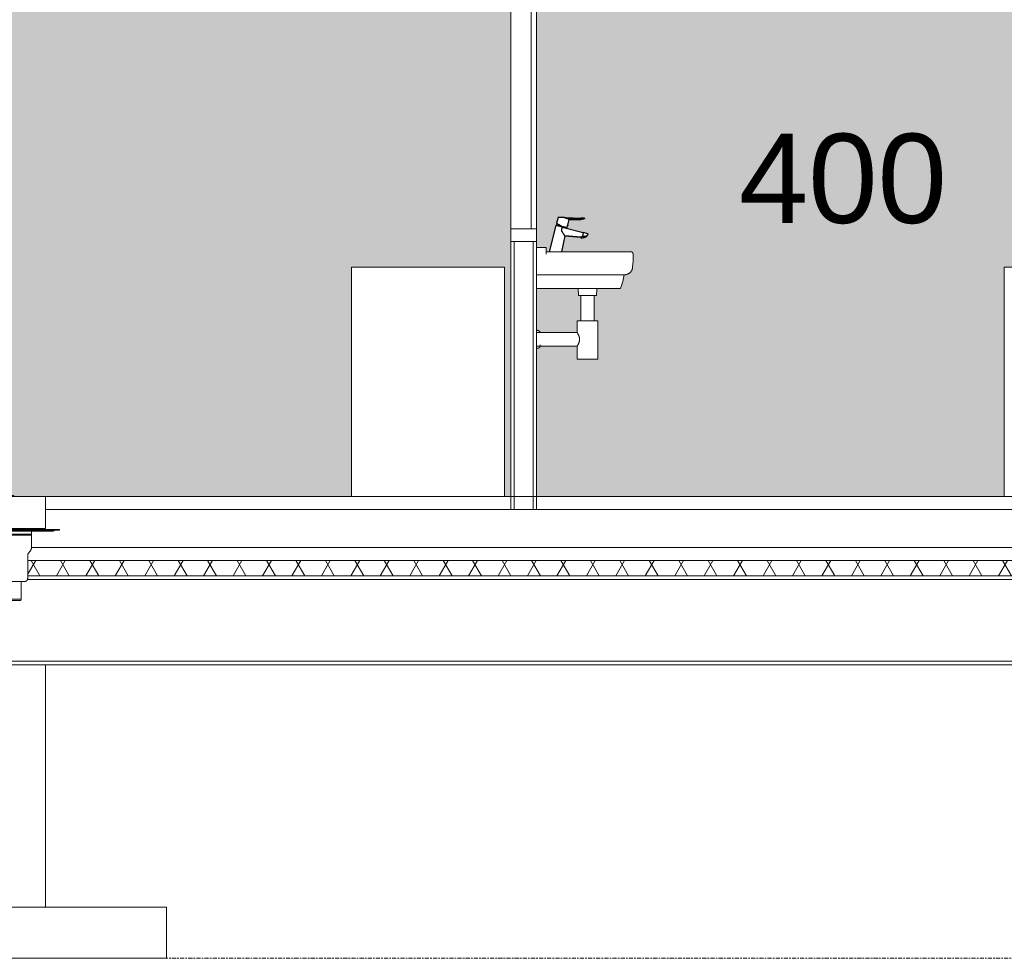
# Model space of a CAD drawing. Header units: millimetres. Extents: x 37681 to 219932, y -4585 to 8657.
# Tile 47 of 53: x 189583 to 193444, y -1810 to 1870. Entities that reach past the tile are written whole.
import ezdxf

# ---------------------------------------------------------------- set-up
doc = ezdxf.new("R2010")
doc.units = ezdxf.units.MM
doc.linetypes.add('ARC Level Line', pattern=[32, 6, -5, 16, -5])
for name, color, linetype, lineweight in [('A--A23__Vloeren', 8, 'Continuous', 15), ('A--AR9__AlgVoorz', 1, 'Continuous', 9), ('A--L$01A__Algemeen', 7, 'Continuous', 9), ('A--L22__Binnenwanden', 2, 'Continuous', 9), ('A--L23__Vloeren', 3, 'Continuous', 9), ('A--L28__Hoofddraagconstructies', 3, 'Continuous', 9), ('A--L3__Afbouw', 2, 'Continuous', 9), ('A--L74__VasteSanitaireVoorz', 1, 'Continuous', 9), ('A--L82__LosseGebruikersInvent', 1, 'Continuous', 9), ('A--LR9__AlgVoorz', 7, 'Continuous', 9), ('A--TR9__AlgVoorz', 1, 'Continuous', 13)]:
    doc.layers.add(name, color=color, linetype=linetype, lineweight=lineweight)
doc.styles.add('Arial_1', font='arial.ttf', dxfattribs={"height": 350})

# ---------------------------------------------------------------- blocks, each defined once
blk = doc.blocks.new('74_PF_wastafel 50x38_sphinx300_un - 74_PF_wastafel 50x38_sphinx300_un-1641938-D')
at = {"layer": 'A--L74__VasteSanitaireVoorz', "lineweight": 25}
for p, q in [((30558.8, 1094.2), (30552.8, 1071.8)), ((30593.6, 1090), (30647.7, 1089.7)), ((30597.2, 1065.7), (30602.9, 1086.9)), ((30602.8, 1086.9), (30647.7, 1086.9)), ((30647.7, 1086.9), (30602.8, 1086.9)), ((30602.9, 1086.9), (30647.7, 1086.9)), ((30647.7, 1092), (30647.7, 1089.7)), ((30647.7, 1089.7), (30647.7, 1092)), ((30647.7, 1089.7), (30647.7, 1086.9)), ((30647.7, 1086.9), (30647.7, 1089.7)), ((30524.9, 960), (30551.7, 1063)), ((30575.4, 1056.8), (30657.9, 1035.2)), ((30594.3, 1055.1), (30595.9, 1061.1)), ((30595.9, 1061.1), (30596, 1061.1)), ((30597.3, 1065.7), (30597.2, 1065.7)), ((30585.5, 1022.5), (30572.9, 960)), ((30648.9, 1017.3), (30585.5, 1022.5)), ((30585.5, 1022.5), (30648.8, 1017.3)), ((30585.5, 1022.5), (30648.8, 1017.3)), ((30648.8, 1017.3), (30649.7, 1013.8)), ((30649.7, 1013.8), (30660.9, 1016.4)), ((30655.5, 1026.1), (30653.8, 1019.5)), ((30657.9, 1035.2), (30655.5, 1026.1)), ((30677, 1030.2), (30657.9, 1035.2)), ((30661.3, 1034.3), (30657.9, 1035.2)), ((30660.9, 1016.4), (30672.1, 1019.1)), ((30672.1, 1019.1), (30671.3, 1022.1)), ((30676.6, 1030.3), (30671.4, 1031.6))]:
    blk.add_line(p, q, dxfattribs=at)
at = {"layer": 'A--L74__VasteSanitaireVoorz'}
for p, q in [((30511.7, 976.5), (30474.3, 976.5)), ((30511.7, 968.5), (30511.7, 976.5)), ((30511.7, 968.5), (30511.7, 951)), ((30603.2, 960), (30511.7, 960)), ((30842.9, 960), (30844.3, 960)), ((30844.3, 960), (30842.9, 960)), ((30853.3, 935), (30853.3, 951)), ((30511.7, 870.1), (30474.3, 870.1)), ((30603.2, 870.1), (30511.7, 870.1)), ((30603.2, 870.1), (30740.3, 870.1)), ((30740.3, 870.1), (30788.9, 870.1)), ((30788.9, 870.1), (30802.1, 870.1)), ((30802.1, 870.1), (30812.8, 870.1)), ((30812.9, 870.1), (30809.1, 870.1)), ((30812.8, 870.1), (30822.2, 870.1)), ((30819.3, 870.1), (30822.2, 870.1)), ((30822.2, 870.1), (30823.5, 870.1)), ((30603.2, 816), (30474.3, 816)), ((30603.2, 816), (30738.1, 816)), ((30637.8, 816), (30639.3, 788.5)), ((30709.3, 788.5), (30710.7, 816)), ((30738.1, 816), (30779.9, 816)), ((30779.9, 816), (30786.2, 816)), ((30786.2, 816), (30793, 816)), ((30793, 816), (30802, 816)), ((30802, 816), (30803.3, 816)), ((30639.3, 788.5), (30674.3, 788.5)), ((30647.8, 788.5), (30647.8, 688.5)), ((30674.3, 788.5), (30709.3, 788.5)), ((30700.8, 688.5), (30700.8, 788.5)), ((30633.6, 688.5), (30633.6, 643.1)), ((30674.3, 688.5), (30633.6, 688.5)), ((30714.9, 688.5), (30674.3, 688.5)), ((30714.9, 538.5), (30714.9, 688.5)), ((30633.6, 643.1), (30474.3, 643.1)), ((30474.3, 590.1), (30633.6, 590.1)), ((30489.3, 593), (30489.3, 595.1)), ((30633.6, 590.1), (30633.6, 538.5)), ((30633.6, 538.5), (30674.3, 538.5)), ((30674.3, 538.5), (30714.9, 538.5))]:
    blk.add_line(p, q, dxfattribs=at)
at = {"layer": 'A--L74__VasteSanitaireVoorz', "lineweight": 25, "flags": 128}
for points in [[(30589.1, 1093.5), (30618.4, 1092.7), (30647.7, 1092)], [(30647.7, 1086.9), (30647.7, 1086.9), (30647.8, 1086.9), (30647.8, 1086.9), (30647.8, 1086.9), (30647.9, 1086.9), (30647.9, 1086.9), (30647.9, 1086.9), (30647.9, 1086.9), (30648, 1086.9), (30648, 1086.9), (30648, 1086.9), (30648.1, 1086.9), (30648.1, 1086.9), (30648.1, 1086.9), (30648.1, 1086.9), (30648.2, 1086.9), (30648.2, 1086.9), (30648.2, 1086.9), (30648.2, 1086.9), (30648.3, 1086.9), (30648.3, 1086.9), (30648.3, 1086.9), (30648.3, 1086.9), (30648.3, 1086.9), (30648.4, 1086.9), (30648.4, 1086.9), (30648.4, 1086.9), (30648.4, 1086.9), (30648.4, 1086.9), (30648.4, 1086.9), (30648.4, 1086.9), (30648.5, 1086.9), (30648.5, 1086.9), (30648.5, 1086.9), (30648.5, 1086.9), (30648.5, 1086.9), (30648.5, 1086.9)], [(30648.5, 1086.9), (30648.5, 1086.9), (30648.5, 1086.9), (30648.5, 1086.9), (30648.5, 1086.9), (30648.5, 1086.9), (30648.4, 1086.9), (30648.4, 1086.9), (30648.4, 1086.9), (30648.4, 1086.9), (30648.4, 1086.9), (30648.4, 1086.9), (30648.4, 1086.9), (30648.3, 1086.9), (30648.3, 1086.9), (30648.3, 1086.9), (30648.3, 1086.9), (30648.3, 1086.9), (30648.2, 1086.9), (30648.2, 1086.9), (30648.2, 1086.9), (30648.2, 1086.9), (30648.1, 1086.9), (30648.1, 1086.9), (30648.1, 1086.9), (30648.1, 1086.9), (30648, 1086.9), (30648, 1086.9), (30648, 1086.9), (30648, 1086.9), (30647.9, 1086.9), (30647.9, 1086.9), (30647.9, 1086.9), (30647.8, 1086.9), (30647.8, 1086.9), (30647.8, 1086.9), (30647.7, 1086.9), (30647.7, 1086.9), (30647.7, 1086.9)], [(30662.3, 1089.7), (30661, 1089.2), (30659.7, 1088.7), (30658.4, 1088.3), (30657, 1088), (30655.7, 1087.6), (30654.3, 1087.4), (30652.9, 1087.2), (30651.5, 1087), (30650.1, 1086.9), (30648.7, 1086.9), (30648.5, 1086.9)], [(30663.2, 1091.6), (30663.2, 1091.6), (30663.2, 1091.5), (30663.2, 1091.5), (30663.2, 1091.4), (30663.2, 1091.3), (30663.2, 1091.3), (30663.2, 1091.2), (30663.2, 1091.2), (30663.2, 1091.1), (30663.2, 1091), (30663.2, 1091), (30663.2, 1090.9), (30663.2, 1090.9), (30663.2, 1090.8), (30663.2, 1090.7), (30663.2, 1090.7), (30663.1, 1090.6), (30663.1, 1090.6), (30663.1, 1090.5), (30663.1, 1090.5), (30663, 1090.4), (30663, 1090.3), (30663, 1090.3), (30662.9, 1090.2), (30662.9, 1090.2), (30662.9, 1090.2), (30662.8, 1090.1), (30662.8, 1090.1), (30662.7, 1090), (30662.7, 1090), (30662.7, 1089.9), (30662.6, 1089.9), (30662.6, 1089.9), (30662.5, 1089.8), (30662.5, 1089.8), (30662.4, 1089.8), (30662.3, 1089.8), (30662.3, 1089.7)], [(30552.3, 1062.8), (30552.6, 1063.6), (30552.9, 1064.4), (30553.3, 1065.1), (30553.6, 1065.8), (30554, 1066.6), (30554.5, 1067.3), (30554.9, 1067.9), (30555.4, 1068.6), (30555.9, 1069.2), (30556.4, 1069.8)], [(30572.8, 1060.5), (30580.3, 1058.6), (30586.8, 1057), (30591.5, 1055.8), (30594, 1055.2), (30594, 1055.2)], [(30592.3, 1055.6), (30592.2, 1054.8), (30592.1, 1054), (30592, 1053.2), (30591.9, 1052.5)], [(30596.7, 1063.4), (30596.5, 1062.9), (30596.4, 1062.3), (30596.2, 1061.9), (30596.1, 1061.5), (30596.1, 1061.3), (30596, 1061.1), (30596.1, 1061.3), (30596.1, 1061.5), (30596.2, 1061.9), (30596.4, 1062.3), (30596.5, 1062.9), (30596.7, 1063.4)], [(30596.7, 1063.4), (30596.8, 1064), (30597, 1064.5), (30597.1, 1064.9), (30597.2, 1065.3), (30597.3, 1065.6), (30597.3, 1065.7), (30597.3, 1065.6), (30597.2, 1065.3), (30597.1, 1064.9), (30597, 1064.5), (30596.8, 1064), (30596.7, 1063.4)], [(30677, 1030.2), (30676.3, 1028.9), (30675.6, 1027.6), (30674.8, 1026.4), (30673.9, 1025.2), (30673, 1024.1), (30672.1, 1023), (30671.3, 1022.1)]]:
    blk.add_lwpolyline(points, dxfattribs=at)
at = {"layer": 'A--L74__VasteSanitaireVoorz', "flags": 128}
for points in [[(30742.4, 960), (30689.3, 960), (30636.1, 960), (30603.2, 960)], [(30798.1, 960), (30792.2, 960), (30786.2, 960), (30780, 960), (30773.8, 960), (30767.5, 960), (30761.2, 960), (30754.8, 960), (30748.3, 960), (30742.4, 960)], [(30818.3, 960), (30816.8, 960), (30815.2, 960), (30813.5, 960), (30811.7, 960), (30809.9, 960), (30808.1, 960), (30806.1, 960), (30804.2, 960), (30802.1, 960), (30800, 960), (30798.1, 960)], [(30798.1, 960), (30800.2, 960), (30802.3, 960), (30804.3, 960), (30806.3, 960), (30808.2, 960), (30810.1, 960), (30811.9, 960), (30813.6, 960), (30815.3, 960), (30816.9, 960), (30818.3, 960)], [(30798.8, 960), (30799.9, 960), (30800.8, 960), (30801.7, 960), (30801.9, 960)], [(30801.9, 960), (30801.1, 960), (30800.2, 960), (30799.1, 960)], [(30801.9, 960), (30804.6, 960), (30806.9, 960), (30809, 960), (30810.6, 960), (30811.9, 960)], [(30812.1, 960), (30810.8, 960), (30809.1, 960), (30807.2, 960), (30804.9, 960), (30802.2, 960), (30801.9, 960)], [(30813, 960), (30816.3, 960), (30817.7, 960), (30817.7, 960)], [(30817.7, 960), (30816.7, 960), (30813.8, 960)], [(30833.1, 960), (30832.4, 960), (30831.5, 960), (30830.6, 960), (30829.5, 960), (30828.4, 960), (30827.1, 960), (30825.7, 960), (30824.2, 960), (30822.6, 960), (30820.9, 960), (30819.1, 960), (30818.3, 960)], [(30818.3, 960), (30820.1, 960), (30821.9, 960), (30822.7, 960)], [(30823.5, 960), (30825.1, 960), (30826.5, 960), (30827.8, 960), (30829, 960)], [(30832, 960), (30832.8, 960), (30833.1, 960)], [(30842.9, 960), (30842.1, 960), (30840.5, 960), (30838.3, 960), (30835.3, 960), (30833.1, 960)], [(30833.1, 960), (30836.5, 960), (30839.2, 960), (30841.2, 960), (30842.5, 960)], [(30844.3, 960), (30844.6, 960), (30845, 960), (30845.3, 959.9), (30845.7, 959.9), (30846, 959.8), (30846.4, 959.7), (30846.7, 959.6), (30847.1, 959.5), (30847.4, 959.4), (30847.8, 959.3), (30848.1, 959.1), (30848.4, 959), (30848.7, 958.8), (30849, 958.6), (30849.3, 958.4), (30849.6, 958.2), (30849.9, 958), (30850.2, 957.8), (30850.5, 957.5), (30850.7, 957.3), (30851, 957), (30851.2, 956.7), (30851.4, 956.5), (30851.6, 956.2), (30851.8, 955.9), (30852, 955.6), (30852.2, 955.2), (30852.4, 954.9), (30852.5, 954.6), (30852.6, 954.3), (30852.8, 953.9), (30852.9, 953.6), (30853, 953.2), (30853.1, 952.9), (30853.1, 952.5), (30853.2, 952.2), (30853.2, 951.8), (30853.2, 951.5), (30853.3, 951.1), (30853.3, 951)], [(30853.3, 935), (30853, 923.5), (30852.3, 912.1), (30851.2, 900.7), (30850.5, 895.1)], [(30850.5, 895.1), (30850.3, 894), (30850.1, 892.9), (30849.8, 891.8), (30849.5, 890.8), (30849.2, 889.7), (30848.8, 888.7), (30848.3, 887.7), (30847.9, 886.7), (30847.4, 885.7), (30846.8, 884.7), (30846.2, 883.8), (30845.6, 882.9), (30844.9, 882), (30844.2, 881.1), (30843.5, 880.3), (30842.7, 879.5), (30842, 878.7), (30841.1, 878), (30840.3, 877.3), (30839.4, 876.6), (30838.5, 876), (30837.6, 875.4), (30836.9, 875)], [(30817.3, 870.1), (30816.5, 863.3), (30815.5, 856.6), (30814.3, 849.9), (30812.7, 843.3), (30810.9, 836.8), (30808.8, 830.3), (30806.5, 823.9), (30804, 817.6), (30803.3, 816)], [(30836.9, 875), (30835.5, 874.2), (30834, 873.4), (30832.5, 872.8), (30830.9, 872.1), (30829.4, 871.6), (30827.8, 871.1), (30826.2, 870.7), (30824.6, 870.3), (30823.5, 870.1)], [(30474.3, 651.8), (30474.8, 651.8), (30475.4, 651.9), (30476, 651.9), (30476.5, 651.9), (30477.1, 651.9), (30477.7, 651.8), (30478.2, 651.7), (30478.8, 651.6), (30479.4, 651.5), (30479.9, 651.4), (30480.5, 651.2), (30481, 651), (30481.5, 650.8), (30482.1, 650.6), (30482.6, 650.3), (30483.1, 650.1), (30483.6, 649.8), (30484.1, 649.5), (30484.5, 649.1), (30485, 648.8), (30485.4, 648.4), (30485.8, 648), (30486.3, 647.6), (30486.6, 647.2), (30487, 646.8), (30487.4, 646.3), (30487.7, 645.9), (30488, 645.4), (30488.3, 644.9), (30488.6, 644.4), (30488.9, 643.9), (30489.1, 643.4), (30489.3, 643.1)], [(30489.3, 590.1), (30489, 589.6), (30488.8, 589), (30488.5, 588.5), (30488.2, 588), (30487.9, 587.6), (30487.6, 587.1), (30487.2, 586.6), (30486.9, 586.2), (30486.5, 585.8), (30486.1, 585.4), (30485.6, 585), (30485.2, 584.6), (30484.8, 584.3), (30484.3, 583.9), (30483.8, 583.6), (30483.3, 583.3), (30482.9, 583), (30482.3, 582.8), (30481.8, 582.5), (30481.3, 582.3), (30480.8, 582.1), (30480.2, 581.9), (30479.7, 581.8), (30479.1, 581.6), (30478.5, 581.5), (30478, 581.4), (30477.4, 581.4), (30476.8, 581.3), (30476.3, 581.3), (30475.7, 581.3), (30475.1, 581.3), (30474.6, 581.4), (30474.3, 581.4)]]:
    blk.add_lwpolyline(points, dxfattribs=at)
at = {"layer": 'A--L74__VasteSanitaireVoorz', "lineweight": 25}
for points, knots in [([(30581.7, 1093.6), (30578.2, 1093.7), (30573.4, 1093.8), (30568.3, 1094), (30565.8, 1094), (30564.1, 1094.1), (30562.6, 1094.1), (30561, 1094.1), (30559.4, 1094.2), (30558.8, 1094.2), (30558.8, 1094.2), (30559, 1094.2), (30559.2, 1094.2)], [-1, -1, -1, -1, -0.8611111, -0.7916667, -0.7569444, -0.7222222, -0.6875, -0.6527778, -0.5833333, -0.5138889, -0.4791667, -0.4444444, -0.4444444, -0.4444444, -0.4444444]), ([(30593.6, 1090), (30593, 1090.1), (30592.2, 1090.4), (30591.3, 1090.8), (30590.8, 1091), (30590.6, 1091.2), (30590.4, 1091.3), (30590.2, 1091.4), (30590, 1091.5), (30589.8, 1091.7), (30589.6, 1091.8), (30589.5, 1091.9), (30589.3, 1092.1), (30589.1, 1092.4), (30589, 1092.5), (30589, 1092.7), (30589, 1092.9), (30589, 1093.2), (30589.1, 1093.4), (30589.1, 1093.5)], [0, 0, 0, 0, 0.285714, 0.428571, 0.5, 0.535714, 0.571429, 0.607143, 0.642857, 0.678571, 0.705357, 0.732143, 0.785714, 0.821429, 0.848214, 0.875, 0.910714, 0.964286, 1, 1, 1, 1]), ([(30602.9, 1086.9), (30602.9, 1086.9), (30602.5, 1086.9), (30601.7, 1087.3), (30601, 1087.6), (30600.5, 1087.8), (30599.8, 1088), (30599.1, 1088.3), (30598.4, 1088.6), (30597.3, 1089), (30595.7, 1089.4), (30594.3, 1089.8), (30593.6, 1090)], [0, 0, 0, 0, 0.25, 0.375, 0.4375, 0.5, 0.5625, 0.625, 0.6875, 0.75, 0.875, 1, 1, 1, 1]), ([(30647.7, 1092), (30650, 1092), (30653.2, 1091.9), (30656.7, 1091.8), (30658.4, 1091.7), (30659.6, 1091.7), (30660.6, 1091.7), (30661.7, 1091.7), (30662.5, 1091.6), (30662.8, 1091.6), (30662.9, 1091.6)], [-1, -1, -1, -1, -0.8611111, -0.7916667, -0.7569444, -0.7222222, -0.6875, -0.6527778, -0.5833333, -0.5555556, -0.5555556, -0.5555556, -0.5555556]), ([(30571.5, 1057.8), (30568.5, 1058.6), (30564.3, 1059.7), (30559.8, 1060.9), (30557.7, 1061.4), (30556.2, 1061.8), (30554.9, 1062.2), (30553.5, 1062.5), (30552.2, 1062.9), (30551.7, 1063), (30551.7, 1063), (30551.9, 1063), (30552, 1062.9)], [-1, -1, -1, -1, -0.8611111, -0.7916667, -0.7569444, -0.7222222, -0.6875, -0.6527778, -0.5833333, -0.5138889, -0.4791667, -0.4444444, -0.4444444, -0.4444444, -0.4444444]), ([(30553.1, 1071.6), (30553, 1071.7), (30552.8, 1071.8), (30552.8, 1071.8), (30553.1, 1071.6), (30553.9, 1071.2), (30555.4, 1070.3), (30557.4, 1069.2), (30559.9, 1067.8), (30562.7, 1066.2), (30565.9, 1064.4), (30569.2, 1062.5), (30571.6, 1061.2), (30572.8, 1060.5)], [-0.5555556, -0.5555556, -0.5555556, -0.5555556, -0.5138889, -0.4791667, -0.4444444, -0.3888889, -0.3333333, -0.2777778, -0.2222222, -0.1666667, -0.1111111, -0.0555556, 0, 0, 0, 0]), ([(30585.5, 1022.5), (30585.5, 1022.5), (30585.4, 1022.6), (30585.1, 1023.1), (30584.7, 1023.7), (30584.3, 1024.4), (30583.9, 1024.9), (30583.5, 1025.5), (30583.1, 1026.2), (30582.6, 1026.9), (30582.1, 1027.6), (30581.6, 1028.4), (30580.9, 1029.5), (30580, 1030.9), (30579, 1032.5), (30578.2, 1033.7), (30577.6, 1034.7), (30577, 1035.7), (30576.4, 1036.7), (30575.8, 1037.8), (30575.2, 1038.9), (30574.8, 1040), (30574.2, 1041.5), (30573.9, 1042.7), (30573.7, 1043.5)], [0, 0, 0, 0, 0.071429, 0.142857, 0.214286, 0.25, 0.285714, 0.321429, 0.357143, 0.392857, 0.428571, 0.464286, 0.5, 0.571429, 0.642857, 0.678571, 0.714286, 0.75, 0.785714, 0.821429, 0.857143, 0.892857, 0.928571, 1, 1, 1, 1]), ([(30648.8, 1017.3), (30648.9, 1017.3), (30649, 1017.4), (30649.5, 1017.6), (30649.9, 1017.8), (30650.2, 1018), (30650.5, 1018.1), (30650.9, 1018.3), (30651.3, 1018.5), (30651.9, 1018.8), (30652.7, 1019.1), (30653.4, 1019.4), (30653.8, 1019.5)], [-1, -1, -1, -1, -0.75, -0.625, -0.5625, -0.5, -0.4375, -0.375, -0.3125, -0.25, -0.125, 0, 0, 0, 0])]:
    blk.add_open_spline(points, degree=3, knots=knots, dxfattribs=at)
for points in [[(30589.1, 1093.5), (30587.9, 1093.5), (30585.5, 1093.5), (30583, 1093.6), (30581.7, 1093.6)], [(30585.5, 1093.5), (30586.7, 1093.5), (30587.9, 1093.5), (30589.1, 1093.5)], [(30662.9, 1091.6), (30662.8, 1091.6), (30662.3, 1091.7), (30661.2, 1091.7), (30659.6, 1091.7), (30657.7, 1091.8), (30655.5, 1091.8), (30653, 1091.9), (30650.4, 1091.9), (30648.6, 1092), (30647.7, 1092)], [(30575.4, 1056.8), (30574.8, 1057), (30573.5, 1057.3), (30572.2, 1057.6), (30571.5, 1057.8)], [(30573.7, 1043.5), (30573.6, 1045.8), (30573.7, 1050.2), (30574.7, 1054.6), (30575.4, 1056.8)], [(30596, 1061.1), (30595.9, 1061.1), (30595.9, 1061.1), (30595.9, 1061.1)], [(30595.9, 1061.1), (30595.9, 1061.1), (30595.9, 1061.1), (30596, 1061.1)], [(30597.2, 1065.7), (30597.2, 1065.7), (30597.2, 1065.7), (30597.2, 1065.7)], [(30597.2, 1065.7), (30597.2, 1065.7), (30597.2, 1065.7), (30597.2, 1065.7)], [(30653.8, 1019.5), (30654.4, 1019.6), (30655.7, 1019.8), (30657.8, 1020.1), (30659.2, 1020.3), (30659.9, 1020.4)], [(30659.9, 1020.4), (30661.6, 1020.6), (30664.9, 1021.1), (30669, 1021.8), (30670.6, 1022), (30671, 1022.1)], [(30670.9, 1022.1), (30670.7, 1022.1), (30670.4, 1022), (30670, 1022)]]:
    blk.add_open_spline(points, degree=3, dxfattribs=at)
at = {"layer": 'A--L74__VasteSanitaireVoorz'}
blk.add_open_spline([(30633.6, 590.1), (30633.6, 590.1), (30633.8, 590.3), (30634.2, 591), (30634.6, 591.7), (30635.2, 592.6), (30635.9, 593.7), (30636.5, 594.7), (30637, 595.6), (30637.4, 596.4), (30637.8, 597.1), (30638.3, 598.2), (30639, 599.5), (30639.8, 601), (30640.2, 602.1), (30640.5, 602.7), (30640.7, 603.2), (30640.8, 603.7), (30641.1, 604.4), (30641.5, 605.6), (30642.1, 607.4), (30642.6, 609.2), (30642.9, 610.7), (30643.1, 611.9), (30643.2, 613), (30643.3, 614.6), (30643.4, 616.6), (30643.3, 618.6), (30643.2, 620.2), (30643.1, 621.3), (30642.9, 622.5), (30642.6, 624), (30642.1, 625.8), (30641.5, 627.6), (30641.1, 628.8), (30640.8, 629.5), (30640.7, 630), (30640.5, 630.5), (30640.2, 631.1), (30639.8, 632.2), (30639, 633.7), (30638.3, 635), (30637.8, 636.1), (30637.4, 636.8), (30637, 637.5), (30636.5, 638.5), (30635.9, 639.5), (30635.2, 640.6), (30634.6, 641.5), (30634.2, 642.2), (30633.8, 642.9), (30633.6, 643.1), (30633.6, 643.1)], degree=3, knots=[0, 0, 0, 0, 0.055556, 0.083333, 0.111111, 0.138889, 0.166667, 0.194444, 0.208333, 0.222222, 0.236111, 0.25, 0.277778, 0.305556, 0.319444, 0.326389, 0.333333, 0.340278, 0.347222, 0.361111, 0.388889, 0.416667, 0.430556, 0.444444, 0.458333, 0.472222, 0.5, 0.527778, 0.541667, 0.555556, 0.569444, 0.583333, 0.611111, 0.638889, 0.652778, 0.659722, 0.666667, 0.673611, 0.680556, 0.694444, 0.722222, 0.75, 0.763889, 0.777778, 0.791667, 0.805556, 0.833333, 0.861111, 0.888889, 0.916667, 0.944444, 1, 1, 1, 1], dxfattribs=at)
blk = doc.blocks.new('28_SF_precast concrete beam - 350x500-1791081-D')
at = {"layer": 'A--L28__Hoofddraagconstructies'}
for p, q in [((35615.5, -325), (28477.7, -325)), ((22334.3, -645), (52258.3, -645)), ((34048.8, -660), (28548.8, -660))]:
    blk.add_line(p, q, dxfattribs=at)
blk = doc.blocks.new('52_PF_FB_Drain square1 - Second Floor-1575804-D')
at = {"layer": 'A--L74__VasteSanitaireVoorz'}
for p, q in [((28248.8, 0), (28548.8, 0)), ((28248.8, -125), (28248.8, 0)), ((28374.3, 5), (28380.6, 5)), ((28374.3, 0), (28374.3, 5)), ((28380.6, 5), (28393.6, 5)), ((28380.6, 5), (28380.6, 0)), ((28393.6, 5), (28409.6, 5)), ((28393.6, 0), (28393.6, 5)), ((28409.6, 5), (28423.8, 5)), ((28409.6, 0), (28409.6, 5)), ((28423.8, 0), (28423.8, 5)), ((28424.5, 0), (28424.5, 5)), ((28548.8, -125), (28548.8, 0)), ((28194.5, -129.5), (28194.5, -131)), ((28194.5, -129.5), (28398.8, -129.5)), ((28194.5, -131), (28398.8, -131)), ((28228.6, -129.5), (28229, -129.5)), ((28548.8, -125), (28248.8, -125)), ((28259.2, -129.5), (28259, -129.5)), ((28259.1, -129.5), (28259.5, -129.5)), ((28275.7, -129.5), (28275.5, -129.5)), ((28303.8, -131), (28303.8, -131)), ((28304.4, -146.9), (28303.8, -151.8)), ((28303.8, -151.8), (28303.8, -199.5)), ((28303.8, -151.8), (28398.8, -151.8)), ((28304.4, -134.8), (28304.4, -146.9)), ((28304.4, -146.9), (28398.8, -146.9)), ((28398.8, -129.5), (28603, -129.5)), ((28398.8, -131), (28603, -131)), ((28398.8, -146.9), (28493.2, -146.9)), ((28398.8, -151.8), (28493.8, -151.8)), ((28493.2, -146.9), (28493.2, -135)), ((28493.8, -151.8), (28493.2, -146.9)), ((28493.7, -131), (28493.7, -131)), ((28493.8, -199.5), (28493.8, -151.8)), ((28521.9, -129.5), (28521.6, -129.5)), ((28521.9, -129.5), (28522, -129.5)), ((28538.4, -129.5), (28538.1, -129.5)), ((28538.3, -129.5), (28538.5, -129.5)), ((28603, -131), (28603, -129.5)), ((28308.9, -213.7), (28316.4, -222.6)), ((28318.8, -229.1), (28318.8, -321.3)), ((28478.8, -321.3), (28478.8, -229.1)), ((28481.1, -222.6), (28488.6, -213.7)), ((28343.8, -332.5), (28343.8, -402.1)), ((28453.8, -402.1), (28453.8, -332.5)), ((28343.8, -402.1), (28345.6, -407)), ((28343.8, -402.1), (28398.8, -402.1)), ((28345.6, -407), (28398.8, -407)), ((28398.8, -402.1), (28453.8, -402.1)), ((28398.8, -407), (28450.6, -407)), ((28451.2, -407), (28452, -407)), ((28452, -407), (28453.8, -402.1))]:
    blk.add_line(p, q, dxfattribs=at)
at = {"layer": 'A--L74__VasteSanitaireVoorz', "flags": 128}
for points in [[(28214.7, -129.5), (28213.6, -129.5), (28212.8, -129.5), (28212.3, -129.5), (28212, -129.5), (28212, -129.5)], [(28212, -129.5), (28212.2, -129.5), (28212.6, -129.5)], [(28213.2, -131.6), (28213.1, -131.5), (28213.1, -131.5), (28213, -131.4), (28213, -131.4), (28213, -131.3), (28212.9, -131.3), (28212.9, -131.3), (28212.8, -131.2), (28212.8, -131.2), (28212.7, -131.2), (28212.7, -131.2), (28212.6, -131.1), (28212.6, -131.1), (28212.5, -131.1), (28212.4, -131.1), (28212.4, -131.1), (28212.3, -131), (28212.3, -131), (28212.2, -131), (28212.2, -131), (28212.1, -131), (28212, -131), (28212, -131)], [(28220.3, -135), (28219.9, -135), (28219.5, -135), (28219.2, -134.9), (28218.8, -134.9), (28218.5, -134.8), (28218.1, -134.7), (28217.8, -134.6), (28217.4, -134.5), (28217.1, -134.4), (28216.7, -134.3), (28216.4, -134.1), (28216.1, -134), (28215.8, -133.8), (28215.5, -133.6), (28215.2, -133.4), (28214.9, -133.2), (28214.6, -133), (28214.3, -132.8), (28214, -132.5), (28213.8, -132.3), (28213.5, -132), (28213.3, -131.7), (28213.2, -131.6)], [(28220.3, -133.5), (28220.6, -133.5), (28220.9, -133.5), (28221.2, -133.4), (28221.5, -133.4), (28221.7, -133.3), (28222, -133.3), (28222.3, -133.2), (28222.6, -133.1), (28222.9, -133), (28223.2, -132.9), (28223.5, -132.8), (28223.7, -132.6), (28224, -132.5), (28224.2, -132.3), (28224.5, -132.2), (28224.7, -132), (28225, -131.8), (28225.2, -131.6), (28225.4, -131.4), (28225.6, -131.2), (28225.9, -131)], [(28241.3, -135), (28238.1, -135), (28235.1, -135), (28232.4, -135), (28229.9, -135), (28227.7, -135), (28225.8, -135), (28224.2, -135), (28222.8, -135), (28221.8, -135), (28221, -135), (28220.5, -135), (28220.3, -135), (28220.3, -135)], [(28220.3, -135), (28220.4, -135), (28220.8, -135), (28221.5, -135), (28222.5, -135), (28223.8, -135), (28225.4, -135), (28227.2, -135), (28229.3, -135), (28231.7, -135), (28234.3, -135), (28237.3, -135), (28240.4, -135), (28243.8, -135), (28247.5, -135), (28251.4, -135), (28255.6, -135), (28260, -135), (28264.6, -135), (28269.4, -135), (28274.4, -135), (28279.6, -135), (28285, -135), (28290.6, -135), (28296.4, -135), (28302.3, -135), (28308.4, -135), (28314.6, -135), (28321, -135), (28327.5, -135), (28334.1, -135), (28340.8, -135), (28347.6, -135), (28354.5, -135), (28361.4, -135), (28368.4, -135), (28375.5, -135), (28382.6, -135), (28389.7, -135), (28396.8, -135), (28398.8, -135)], [(28227.4, -129.7), (28227.5, -129.7), (28227.6, -129.6), (28227.7, -129.6), (28227.8, -129.6), (28228, -129.5), (28228.1, -129.5), (28228.2, -129.5), (28228.3, -129.5), (28228.4, -129.5), (28228.5, -129.5)], [(28229.2, -129.5), (28228.7, -129.5), (28228.5, -129.5), (28228.5, -129.5)], [(28259.3, -131), (28259.2, -131), (28259.2, -131), (28259.1, -131), (28259, -131)], [(28259.5, -131.1), (28259.4, -131.1), (28259.4, -131.1), (28259.3, -131)], [(28267.3, -135), (28266.9, -135), (28266.5, -135), (28266.2, -134.9), (28265.8, -134.9), (28265.5, -134.8), (28265.1, -134.7)], [(28267.3, -133.5), (28267.6, -133.5), (28267.9, -133.5), (28268.2, -133.4), (28268.5, -133.4), (28268.7, -133.3)], [(28294.1, -135), (28291, -135), (28288.1, -135), (28285.3, -135), (28282.8, -135), (28280.4, -135), (28278.2, -135), (28276.2, -135), (28274.4, -135), (28272.8, -135), (28271.4, -135), (28270.2, -135), (28269.2, -135), (28268.4, -135), (28267.8, -135), (28267.4, -135), (28267.3, -135), (28267.3, -135)], [(28267.3, -135), (28267.4, -135), (28267.7, -135), (28268.2, -135), (28268.9, -135), (28269.9, -135), (28271, -135), (28272.4, -135), (28273.9, -135), (28275.7, -135), (28277.6, -135), (28279.8, -135), (28282.1, -135), (28284.6, -135), (28287.3, -135), (28290.2, -135), (28293.3, -135), (28296.5, -135), (28299.9, -135), (28303.4, -135), (28307.1, -135), (28311, -135), (28315, -135), (28319.1, -135), (28323.3, -135), (28327.7, -135), (28332.2, -135), (28336.8, -135), (28341.5, -135), (28346.2, -135), (28351.1, -135), (28356, -135), (28361.1, -135), (28366.1, -135), (28371.2, -135), (28376.4, -135), (28381.6, -135), (28386.8, -135), (28392.1, -135), (28397.3, -135), (28398.8, -135)], [(28275.1, -129.5), (28275.2, -129.5), (28275.3, -129.5), (28275.4, -129.5)], [(28398.8, -135), (28405.9, -135), (28413, -135), (28420.1, -135), (28427.2, -135), (28434.2, -135), (28441.2, -135), (28448.1, -135), (28454.9, -135), (28461.6, -135), (28468.3, -135), (28474.8, -135), (28481.2, -135), (28487.5, -135), (28493.6, -135), (28499.6, -135), (28505.4, -135), (28511, -135), (28516.5, -135), (28521.7, -135), (28526.8, -135), (28531.7, -135), (28536.3, -135), (28540.8, -135), (28545, -135), (28549, -135), (28552.7, -135), (28556.2, -135), (28559.4, -135), (28562.4, -135), (28565.1, -135), (28567.6, -135), (28569.8, -135), (28571.7, -135), (28573.3, -135), (28574.7, -135), (28575.7, -135), (28576.5, -135), (28577, -135), (28577.3, -135), (28577.3, -135)], [(28474.3, -135), (28477.3, -135), (28481.4, -135), (28485.5, -135), (28489.4, -135), (28493.1, -135), (28496.7, -135), (28500.1, -135), (28503.4, -135), (28506.5, -135), (28509.4, -135), (28512.2, -135), (28514.7, -135), (28517.1, -135), (28519.3, -135), (28521.3, -135), (28523.1, -135), (28524.7, -135), (28526.2, -135), (28527.4, -135), (28528.4, -135), (28529.1, -135), (28529.7, -135), (28530.1, -135), (28530.3, -135), (28530.3, -135)], [(28530.3, -135), (28530.2, -135), (28529.8, -135), (28529.3, -135), (28528.6, -135), (28527.6, -135), (28526.5, -135), (28525.1, -135), (28523.6, -135), (28521.8, -135), (28519.9, -135), (28517.7, -135), (28515.4, -135), (28512.9, -135), (28510.2, -135), (28507.3, -135), (28504.2, -135)], [(28522.1, -129.5), (28522.3, -129.5), (28522.4, -129.5)], [(28528.9, -133.4), (28529.2, -133.4), (28529.5, -133.5), (28529.8, -133.5), (28530.1, -133.5), (28530.3, -133.5)], [(28532.6, -134.7), (28532.3, -134.8), (28531.9, -134.8), (28531.6, -134.9), (28531.2, -134.9), (28530.8, -135), (28530.5, -135), (28530.3, -135)], [(28538.2, -131), (28538.1, -131.1), (28538, -131.1), (28538, -131.1)], [(28538.4, -131), (28538.4, -131), (28538.3, -131), (28538.3, -131)], [(28577.3, -135), (28577.1, -135), (28576.7, -135), (28576, -135), (28575, -135), (28573.7, -135), (28572.1, -135), (28570.3, -135), (28568.2, -135), (28565.8, -135), (28563.2, -135), (28560.3, -135), (28557.1, -135), (28555.8, -135)], [(28568.3, -129.5), (28568.8, -129.5), (28569, -129.5), (28569, -129.5)], [(28569, -129.5), (28568.9, -129.5), (28568.5, -129.5)], [(28569, -129.5), (28569.1, -129.5), (28569.3, -129.5), (28569.4, -129.5), (28569.5, -129.5), (28569.6, -129.6), (28569.7, -129.6), (28569.8, -129.6), (28570, -129.7), (28570.1, -129.7)], [(28571.7, -131.1), (28572, -131.3), (28572.2, -131.5), (28572.4, -131.7), (28572.6, -131.9), (28572.9, -132.1), (28573.1, -132.3), (28573.4, -132.4), (28573.6, -132.6), (28573.9, -132.7), (28574.2, -132.8), (28574.5, -133), (28574.7, -133.1), (28575, -133.2), (28575.3, -133.2), (28575.6, -133.3), (28575.9, -133.4), (28576.2, -133.4), (28576.5, -133.5), (28576.8, -133.5), (28577.1, -133.5), (28577.3, -133.5)], [(28584.4, -131.6), (28584.1, -131.8), (28583.9, -132.1), (28583.6, -132.4), (28583.4, -132.6), (28583.1, -132.9), (28582.8, -133.1), (28582.5, -133.3), (28582.2, -133.5), (28581.9, -133.7), (28581.6, -133.9), (28581.3, -134), (28581, -134.2), (28580.6, -134.3), (28580.3, -134.5), (28580, -134.6), (28579.6, -134.7), (28579.3, -134.8), (28578.9, -134.8), (28578.6, -134.9), (28578.2, -134.9), (28577.8, -135), (28577.5, -135), (28577.3, -135)], [(28585.5, -129.5), (28585.4, -129.5), (28584.9, -129.5), (28584.2, -129.5), (28583.1, -129.5)], [(28585.5, -131), (28585.4, -131), (28585.4, -131), (28585.3, -131), (28585.3, -131), (28585.2, -131), (28585.2, -131), (28585.1, -131.1), (28585, -131.1), (28585, -131.1), (28584.9, -131.1), (28584.9, -131.1), (28584.8, -131.2), (28584.8, -131.2), (28584.7, -131.2), (28584.7, -131.3), (28584.6, -131.3), (28584.6, -131.3), (28584.5, -131.4), (28584.5, -131.4), (28584.5, -131.4), (28584.4, -131.5), (28584.4, -131.5), (28584.4, -131.6)], [(28584.7, -129.5), (28585.3, -129.5), (28585.5, -129.5), (28585.5, -129.5)], [(28308.9, -213.7), (28308.4, -213), (28307.8, -212.3), (28307.3, -211.6), (28306.9, -210.8), (28306.4, -210), (28306, -209.3), (28305.7, -208.5), (28305.3, -207.6), (28305, -206.8), (28304.7, -206), (28304.5, -205.1), (28304.3, -204.3), (28304.1, -203.4), (28304, -202.5), (28303.9, -201.7), (28303.8, -200.8), (28303.8, -199.9), (28303.8, -199.5)], [(28318.8, -229.1), (28318.7, -228.7), (28318.7, -228.3), (28318.7, -227.9), (28318.6, -227.5), (28318.6, -227.1), (28318.5, -226.7), (28318.4, -226.3), (28318.2, -225.9), (28318.1, -225.5), (28318, -225.1), (28317.8, -224.8), (28317.6, -224.4), (28317.4, -224.1), (28317.2, -223.7), (28317, -223.4), (28316.8, -223), (28316.5, -222.7), (28316.4, -222.6)], [(28481.1, -222.6), (28480.9, -222.9), (28480.6, -223.2), (28480.4, -223.6), (28480.2, -223.9), (28480, -224.3), (28479.8, -224.6), (28479.6, -225), (28479.5, -225.4), (28479.3, -225.7), (28479.2, -226.1), (28479.1, -226.5), (28479, -226.9), (28478.9, -227.3), (28478.9, -227.7), (28478.8, -228.1), (28478.8, -228.5), (28478.8, -228.9), (28478.8, -229.1)], [(28493.8, -199.5), (28493.7, -200.4), (28493.7, -201.3), (28493.6, -202.1), (28493.5, -203), (28493.3, -203.9), (28493.1, -204.7), (28492.9, -205.6), (28492.6, -206.4), (28492.3, -207.3), (28492, -208.1), (28491.7, -208.9), (28491.3, -209.7), (28490.8, -210.5), (28490.4, -211.2), (28489.9, -212), (28489.4, -212.7), (28488.9, -213.4), (28488.6, -213.7)], [(28330, -332.5), (28329.5, -332.5), (28329.1, -332.5), (28328.6, -332.4), (28328.2, -332.4), (28327.7, -332.3), (28327.3, -332.2), (28326.9, -332.1), (28326.4, -331.9), (28326, -331.8), (28325.6, -331.6), (28325.2, -331.4), (28324.8, -331.2), (28324.4, -331), (28324, -330.8), (28323.6, -330.5), (28323.3, -330.3), (28322.9, -330), (28322.6, -329.7), (28322.2, -329.4), (28321.9, -329.1), (28321.6, -328.8), (28321.3, -328.4), (28321, -328.1), (28320.8, -327.7), (28320.5, -327.4), (28320.3, -327), (28320.1, -326.6), (28319.9, -326.2), (28319.7, -325.8), (28319.5, -325.4), (28319.4, -324.9), (28319.2, -324.5), (28319.1, -324.1), (28319, -323.6), (28318.9, -323.2), (28318.9, -322.8), (28318.8, -322.3), (28318.8, -321.9), (28318.8, -321.4), (28318.8, -321.3)], [(28344, -332.5), (28342.4, -332.5), (28340.9, -332.5), (28339.4, -332.5), (28338.1, -332.5), (28336.8, -332.5), (28335.7, -332.5), (28334.6, -332.5), (28333.7, -332.5), (28332.8, -332.5), (28332.1, -332.5), (28331.5, -332.5), (28331, -332.5), (28330.5, -332.5), (28330.2, -332.5), (28330, -332.5), (28330, -332.5), (28330, -332.5)], [(28330, -332.5), (28330, -332.5), (28330.2, -332.5), (28330.4, -332.5), (28330.8, -332.5), (28331.3, -332.5), (28331.9, -332.5), (28332.6, -332.5), (28333.4, -332.5), (28334.4, -332.5), (28335.4, -332.5), (28336.5, -332.5), (28337.7, -332.5), (28339, -332.5), (28340.5, -332.5), (28342, -332.5), (28343.6, -332.5), (28345.3, -332.5), (28347, -332.5), (28348.9, -332.5), (28350.8, -332.5), (28352.8, -332.5), (28354.9, -332.5), (28357.1, -332.5), (28359.3, -332.5), (28361.6, -332.5), (28363.9, -332.5), (28366.3, -332.5), (28368.8, -332.5), (28371.3, -332.5), (28373.8, -332.5), (28376.4, -332.5), (28379, -332.5), (28381.7, -332.5), (28384.4, -332.5), (28387.1, -332.5), (28389.8, -332.5), (28392.5, -332.5), (28395.3, -332.5), (28398, -332.5), (28398.8, -332.5)], [(28398.8, -332.5), (28401.5, -332.5), (28404.3, -332.5), (28407, -332.5), (28409.7, -332.5), (28412.4, -332.5), (28415.1, -332.5), (28417.8, -332.5), (28420.4, -332.5), (28423, -332.5), (28425.6, -332.5), (28428.1, -332.5), (28430.5, -332.5), (28432.9, -332.5), (28435.3, -332.5), (28437.6, -332.5), (28439.8, -332.5), (28442, -332.5), (28444.1, -332.5), (28446.2, -332.5), (28448.1, -332.5), (28450, -332.5), (28451.8, -332.5), (28453.5, -332.5), (28455.1, -332.5), (28456.7, -332.5), (28458.1, -332.5), (28459.4, -332.5), (28460.7, -332.5), (28461.8, -332.5), (28462.9, -332.5), (28463.8, -332.5), (28464.7, -332.5), (28465.4, -332.5), (28466, -332.5), (28466.6, -332.5), (28467, -332.5), (28467.3, -332.5), (28467.5, -332.5), (28467.6, -332.5), (28467.6, -332.5)], [(28467.6, -332.5), (28467.5, -332.5), (28467.3, -332.5), (28467.1, -332.5), (28466.7, -332.5), (28466.2, -332.5), (28465.6, -332.5), (28464.9, -332.5), (28464.1, -332.5), (28463.2, -332.5), (28462.1, -332.5), (28461, -332.5), (28459.8, -332.5), (28458.5, -332.5), (28457.1, -332.5), (28455.5, -332.5), (28453.9, -332.5), (28452.4, -332.5)], [(28478.8, -321.3), (28478.7, -321.8), (28478.7, -322.2), (28478.7, -322.6), (28478.6, -323.1), (28478.5, -323.5), (28478.4, -324), (28478.3, -324.4), (28478.2, -324.8), (28478, -325.2), (28477.9, -325.7), (28477.7, -326.1), (28477.5, -326.5), (28477.3, -326.9), (28477, -327.3), (28476.8, -327.6), (28476.5, -328), (28476.3, -328.3), (28476, -328.7), (28475.7, -329), (28475.4, -329.3), (28475, -329.6), (28474.7, -329.9), (28474.3, -330.2), (28474, -330.5), (28473.6, -330.7), (28473.2, -331), (28472.8, -331.2), (28472.4, -331.4), (28472, -331.6), (28471.6, -331.7), (28471.2, -331.9), (28470.8, -332), (28470.3, -332.1), (28469.9, -332.3), (28469.5, -332.3), (28469, -332.4), (28468.6, -332.5), (28468.1, -332.5), (28467.7, -332.5), (28467.6, -332.5)]]:
    blk.add_lwpolyline(points, dxfattribs=at)
blk = doc.blocks.new('32_WI_WB_fixed glass - Ontwerpraam-2060131-D')
at = {"layer": 'A--L3__Afbouw'}
for p, q in [((30374.3, 2000), (30374.3, 1950)), ((30474.3, 2000), (30374.3, 2000)), ((30474.3, 1950), (30474.3, 2000)), ((30374.3, 1950), (30474.3, 1950)), ((30374.3, 1950), (30374.3, 1050)), ((30474.3, 1950), (30453.3, 1950)), ((30453.3, 1950), (30453.3, 1050)), ((30474.3, 1050), (30474.3, 1950)), ((30374.3, 1050), (30374.3, 1000)), ((30474.3, 1050), (30374.3, 1050)), ((30453.3, 1050), (30474.3, 1050)), ((30474.3, 1000), (30474.3, 1050)), ((30374.3, 1000), (30474.3, 1000))]:
    blk.add_line(p, q, dxfattribs=at)
blk = doc.blocks.new('73_FU_Keukentop - Type 1-2249446-D')
at = {"layer": 'A--L82__LosseGebruikersInvent'}
for p, q in [((32309.2, 900), (33209.2, 900)), ((32309.2, 0), (32309.2, 900)), ((33209.2, 900), (33209.2, 0)), ((33209.2, 0), (32309.2, 0))]:
    blk.add_line(p, q, dxfattribs=at)

msp = doc.modelspace()

# ---------------------------------------------------------------- hatches: boundary and pattern name
at = {"layer": 'A--A23__Vloeren', "lineweight": 9}
h = msp.add_hatch(dxfattribs=at)
h.set_pattern_fill('FP_33', color=256, angle=150, style=0, pattern_type=2)
h.set_pattern_definition([(60, (198527.54, 2133.56), (-86.60254, 50), []), (120, (198527.54, 2133.56), (-86.60254, -50), [])])
h.paths.add_polyline_path([(183372.3, -310), (185316.6, -310), (185316.6, -250), (183372.3, -250)])
h.paths.add_polyline_path([(212916.7, -310), (213498.3, -310), (213498.3, -250), (199144.6, -250.7), (199134.2, -253.9), (199123.1, -253.9), (199123.1, -310), (212584.3, -310)])
h.paths.add_polyline_path([(185476.6, -310), (189453.8, -310), (189453.8, -250), (185476.6, -250)])
h.paths.add_polyline_path([(189613.8, -310), (196750.6, -310), (196749.5, -253.9), (196736.8, -253.9), (196725.1, -250), (189613.8, -250)])
h.paths.add_polyline_path([(198929.1, -310), (199013.1, -310), (199012, -253.9), (198999.3, -253.9), (198987.6, -250), (196882.1, -250.7), (196871.7, -253.9), (196860.6, -253.9), (196860.6, -310), (198785.3, -310)])
at = {"layer": 'A--AR9__AlgVoorz'}
msp.add_hatch(color=7, dxfattribs=at).paths.add_polyline_path([(183587.3, 0), (185372.1, 0), (185372.1, 5), (185422.3, 5), (185422.3, 0), (189509.4, 0), (189509.4, 5), (189559.6, 5), (189559.6, 0), (190884.3, 0), (190884.3, 900), (191484.3, 900), (191484.3, 0), (191509.3, 0), (191509.3, 2800), (183587.3, 2800), (183587.3, 677)])
h = msp.add_hatch(color=7, dxfattribs=at)
h.paths.add_polyline_path([(191985, 895.1), (191984.2, 895.1), (191984.2, 893)])
h.paths.add_polyline_path([(196485.5, 0), (196979.3, 0.1), (196979.3, 900), (198894.3, 900), (198894.3, 0.1), (201644.3, 0), (201644.3, 900), (202344.3, 900), (202344.3, 0), (204249.3, 0.1), (204249.3, 900), (206049.3, 900), (206049.3, 0.1), (208249.3, 0), (208249.3, 900), (211588.3, 900), (211588.3, 0), (213388.3, 0), (213388.3, 2600), (191609.3, 2600), (191609.3, 976.5), (191646.8, 975.4), (191646.8, 960), (191661.1, 960), (191684.8, 1054.5), (191688.2, 1062.9), (191692, 1069.5), (191688.2, 1071.6), (191695, 1094.2), (191782.8, 1091.5), (191782.8, 1089.7), (191797.4, 1089.7), (191789.4, 1088.1), (191782.8, 1086.9), (191737.9, 1086.9), (191729.1, 1055.2), (191725.5, 1055.8), (191726.6, 1052.6), (191792.8, 1034.4), (191793, 1033.7), (191797.1, 1034.1), (191806.7, 1030.9), (191807.6, 1028.5), (191809.4, 1029.6), (191809.4, 1027.4), (191805.2, 1021.9), (191805.3, 1018.6), (191786, 1015.1), (191784.3, 1017.5), (191781.9, 1017.5), (191720.6, 1022.5), (191706.8, 960), (191980.3, 959.7), (191981.6, 957.9), (191984.4, 957.4), (191985.5, 953.3), (191988.3, 950.1), (191987.5, 915), (191985, 895.1), (191981.1, 884.8), (191979.8, 883.5), (191979.2, 881), (191964.2, 872), (191960.4, 872), (191952.3, 870.1), (191948.2, 853.4), (191946.3, 842.5), (191937.1, 816), (191845.8, 816), (191843.3, 788.5), (191835.8, 788.5), (191835.8, 688.5), (191850, 688.5), (191850, 538.5), (191768.7, 538.5), (191768.7, 590.1), (191622, 589.3), (191619.8, 585.5), (191617.5, 583.6), (191613.6, 583.3), (191611.8, 581.8), (191609.3, 581.4), (191609.3, 0), (193444.3, 0), (193444.3, 900), (194344.3, 900), (194344.3, 0), (196303.2, 0)])
h.paths.add_polyline_path([(191768.7, 643.1), (191769.7, 688.5), (191782.8, 688.5), (191782.8, 788.5), (191774.3, 788.5), (191772.9, 816), (191609.3, 816), (191609.3, 651.8), (191613.6, 649.9), (191614.1, 649.5), (191618.1, 649.1), (191620.5, 646.7), (191622.5, 643.1), (191742.1, 643.1)])
h.paths.add_polyline_path([(191947.9, 870.1), (191946.8, 871.2), (191946.8, 870.1), (191947.6, 870.1)])
h.paths.add_polyline_path([(191646.8, 875), (191646.8, 875), (191609.3, 875)])
h.paths.add_polyline_path([(191972.5, 958.8), (191969.1, 959.4), (191970.7, 958.9)])
h.paths.add_polyline_path([(191793.2, 1025.5), (191790.9, 1027.4), (191791.4, 1025.9), (191793, 1025.5)])
h.paths.add_polyline_path([(191809.4, 1026), (191810.7, 1030.5), (191812.1, 1030.2), (191809.6, 1026.2)])

# ---------------------------------------------------------------- linework, layer by layer
at = {"layer": 'A--L$01A__Algemeen', "linetype": 'ARC Level Line', "lineweight": 13}
for p, q in [((179047.6, 0), (219742.7, 0)), ((219742.7, -1810), (179047.6, -1810))]:
    msp.add_line(p, q, dxfattribs=at)
at = {"layer": 'A--L22__Binnenwanden', "lineweight": 15}
for p, q in [((191609.3, 1000), (191509.3, 1000)), ((191509.3, 1000), (191509.3, 0)), ((191521.8, 1000), (191521.8, -50)), ((191596.8, 1000), (191596.8, -50)), ((191609.3, 0), (191609.3, 1000)), ((191509.3, -50), (191609.3, -50))]:
    msp.add_line(p, q, dxfattribs=at)
at = {"layer": 'A--L22__Binnenwanden'}
for p, q in [((189683.8, -660), (189183.8, -660)), ((189683.8, -1610), (189683.8, -660)), ((190158.8, -1610), (188708.8, -1610)), ((190158.8, -1610), (190158.8, -1810)), ((190158.8, -1810), (188708.8, -1810))]:
    msp.add_line(p, q, dxfattribs=at)
at = {"layer": 'A--L23__Vloeren', "lineweight": 15}
for p, q in [((191509.3, 0), (189683.8, 0)), ((191509.3, -50), (191509.3, 0)), ((193444.3, 0), (191609.3, 0)), ((191609.3, 0), (191609.3, -50)), ((189683.8, -50), (191509.3, -50)), ((196726.3, -50), (191609.3, -50)), ((196725.5, -200), (189627.4, -200)), ((196728.6, -250), (189613.8, -250)), ((189613.8, -310), (196750.6, -310))]:
    msp.add_line(p, q, dxfattribs=at)
at = {"layer": 'A--L82__LosseGebruikersInvent'}
for p, q in [((190884.3, 900), (191484.3, 900)), ((190884.3, 0), (190884.3, 900)), ((191484.3, 0), (191484.3, 900))]:
    msp.add_line(p, q, dxfattribs=at)
at = {"layer": 'A--LR9__AlgVoorz', "flags": 128}
for points in [[(183487.3, 0), (183637.3, 0), (186302.3, 0), (188214.3, 0), (191381.8, 0), (191509.3, 0), (183487.3, 0)], [(193609.3, 0), (197259.3, 0), (201061.3, 0), (201214.3, 0), (209930.3, 0), (209933.3, 0), (210083.3, 0), (213388.3, 0), (191609.3, 0), (191481.8, 0), (191609.3, 0), (191610.9, 0)]]:
    msp.add_lwpolyline(points, close=True, dxfattribs=at)

# ---------------------------------------------------------------- block references
at = {"layer": 'A--L28__Hoofddraagconstructies'}
msp.add_blockref('28_SF_precast concrete beam - 350x500-1791081-D', (161135.1, 0), dxfattribs=at)
at = {"layer": 'A--L3__Afbouw'}
msp.add_blockref('32_WI_WB_fixed glass - Ontwerpraam-2060131-D', (161135.1, 0), dxfattribs=at)
at = {"layer": 'A--L74__VasteSanitaireVoorz'}
for name in ['74_PF_wastafel 50x38_sphinx300_un - 74_PF_wastafel 50x38_sphinx300_un-1641938-D', '52_PF_FB_Drain square1 - Second Floor-1575804-D']:
    msp.add_blockref(name, (161135.1, 0), dxfattribs=at)
at = {"layer": 'A--L82__LosseGebruikersInvent'}
msp.add_blockref('73_FU_Keukentop - Type 1-2249446-D', (161135.1, 0), dxfattribs=at)

# ---------------------------------------------------------------- texts
at = {"layer": 'A--TR9__AlgVoorz', "insert": (192403.5, 1422.6), "char_height": 350, "width": 1010.126, "attachment_point": 1, "style": 'Arial_1'}
msp.add_mtext('400', dxfattribs=at)

doc.saveas('drawing.dxf')
